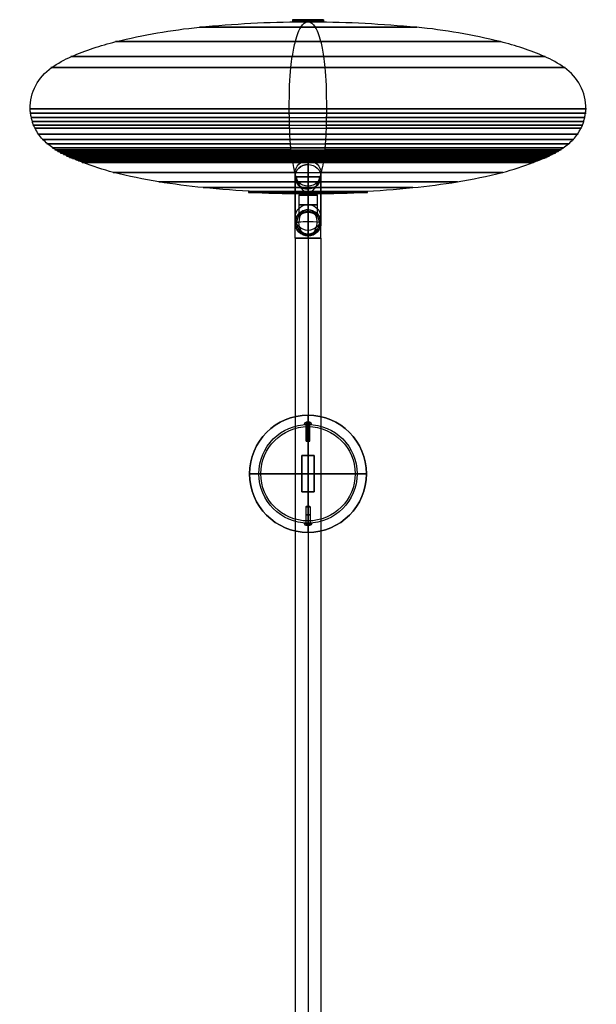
# Model space of a CAD drawing. Extents: x -278 to 278, y -1462 to 438.
# Tile 2 of 2: x -278 to 278, y -512 to 438. Entities that reach past the tile are written whole.
import ezdxf

# ---------------------------------------------------------------- set-up
doc = ezdxf.new("R2010")
doc.units = 0
doc.layers.add('DEFAULT', color=7, linetype='CONTINUOUS')

msp = doc.modelspace()

# ---------------------------------------------------------------- linework, layer by layer
at = {"layer": 'DEFAULT'}
for p, q in [((-14.67, 438.19, 411.45), (-14.97, 437.89, 411.47)), ((-14.97, 437.89, 411.47), (-14.97, 436.19, 411.47)), ((14.67, 438.19, 409.48), (-14.67, 438.19, 411.45)), ((-0.99, 438.19, 395.8), (-1.01, 437.89, 395.5)), ((-1.01, 437.89, 395.5), (-1.01, 436.19, 395.5)), ((-0.99, 438.19, 395.8), (0.99, 438.19, 425.13)), ((1.01, 437.89, 425.43), (0.99, 438.19, 425.13)), ((1.01, 436.19, 425.43), (1.01, 437.89, 425.43)), ((14.67, 438.19, 409.48), (14.97, 437.89, 409.46)), ((14.97, 437.89, 409.46), (14.97, 436.19, 409.46)), ((-15, 436.19, 410.47), (15, 436.19, 410.47)), ((-5.24, 436.19, 410.82), (5.24, 436.19, 410.11)), ((-0.35, 436.19, 405.23), (0.35, 436.19, 415.7)), ((0, 436.19, 395.47), (0, 436.19, 425.47)), ((-268.39, 352.2, 428.55), (268.39, 352.2, 392.38)), ((268.27, 352.2, 392.39), (-268.27, 352.2, 428.54)), ((-18.08, 352.2, 142.07), (18.08, 352.2, 678.86)), ((-18.08, 352.2, 142.19), (18.08, 352.2, 678.74)), ((0, 274.8, 126.68), (0, 298.45, 134.79)), ((0, 274.8, 126.68), (0, 298.45, 134.79)), ((-12.5, 286.62, 130.74), (12.5, 286.62, 130.74)), ((12.5, 286.62, 130.74), (-12.5, 286.62, 130.74)), ((-57.33, 272.37, 414.22), (-57.38, 271.37, 414.22)), ((-57.33, 272.37, 414.22), (57.33, 272.37, 406.72)), ((-50.61, 272.43, 413.88), (50.61, 272.43, 407.06)), ((-7.95, 270, 410.47), (-8.95, 269, 410.47)), ((-8.95, 269, 410.47), (-8.95, 250, 410.47)), ((7.95, 270, 410.47), (-7.95, 270, 410.47)), ((-5.24, 270, 410.81), (5.24, 270, 410.12)), ((-3.75, 272.37, 353.14), (-3.75, 271.37, 353.09)), ((-3.75, 272.37, 353.14), (3.75, 272.37, 467.8)), ((-3.41, 272.43, 359.86), (3.41, 272.43, 461.08)), ((-0.34, 270, 405.23), (0.34, 270, 415.7)), ((0, 270, 402.52), (0, 269, 401.52)), ((0, 269, 419.42), (0, 270, 418.42)), ((0, 270, 402.52), (0, 270, 418.42)), ((0, 269, 401.52), (0, 252.5, 401.52)), ((0, 252.5, 419.42), (0, 269, 419.42)), ((3.75, 272.37, 467.8), (3.75, 271.37, 467.84)), ((7.95, 270, 410.47), (8.95, 269, 410.47)), ((8.95, 269, 410.47), (8.95, 250, 410.47)), ((57.38, 271.37, 406.71), (57.33, 272.37, 406.72)), ((-8.95, 250, 410.47), (-7.5, 250, 410.47)), ((-7.5, 250, 415.35), (-7.5, 250, 405.58)), ((-6.12, 250.9, 403.94), (-6.12, 250.9, 416.99)), ((-4.37, 251.71, 402.66), (-4.37, 251.71, 418.28)), ((-2.29, 252.29, 401.81), (-2.29, 252.29, 419.12)), ((-1.16, 252.45, 401.59), (-1.16, 252.45, 419.34)), ((-0.06, 254.7, 471.59), (-0.06, 254.66, 471.09)), ((-0.05, 253.17, 471.2), (-0.06, 254.66, 471.09)), ((-0.05, 253.17, 471.2), (-0.05, 253.06, 469.7)), ((0, 254.56, 469.6), (0, 253.06, 469.7)), ((0, 252.5, 401.52), (0, 252.5, 419.42)), ((1.16, 252.45, 401.59), (1.16, 252.45, 419.34)), ((2.29, 252.29, 401.81), (2.29, 252.29, 419.12)), ((4.37, 251.71, 402.66), (4.37, 251.71, 418.28)), ((6.12, 250.9, 403.94), (6.12, 250.9, 416.99)), ((7.5, 250, 405.58), (7.5, 250, 415.35)), ((7.5, 250, 410.47), (8.95, 250, 410.47)), ((-12.5, 242.17, 472.47), (-12.5, 242.14, 471.97)), ((-11, 242.14, 471.97), (-12.5, 242.14, 471.97)), ((-11, 242.09, 470.47), (-12.5, 242.09, 470.47)), ((-11, 242.04, 470.47), (-11, 242.14, 471.97)), ((12.5, 242.25, 471.96), (11, 242.24, 471.96)), ((11, 242.14, 470.46), (11, 242.24, 471.96)), ((12.5, 242.09, 470.47), (11, 242.09, 470.47)), ((12.5, 242.29, 472.46), (12.5, 242.25, 471.96)), ((0, 231.12, 471.23), (0, 229.62, 471.34)), ((0.05, 231.12, 471.23), (0.05, 231.22, 472.73)), ((0.06, 229.72, 472.83), (0.05, 231.22, 472.73)), ((0.06, 229.72, 472.83), (0.06, 229.76, 473.33)), ((-12.5, 227.5, 47.97), (-12.5, -1460, 47.97)), ((-12.5, 227.5, 47.97), (12.5, 227.5, 47.97)), ((12.5, 227.5, 47.97), (-12.5, 227.5, 47.97)), ((0, 227.5, 35.47), (0, -1460, 35.47)), ((0, 227.5, 60.47), (0, -1460, 60.47)), ((0, 227.5, 60.47), (0, 227.5, 35.47)), ((0, 227.5, 35.47), (0, 227.5, 60.47)), ((12.5, 227.5, 47.97), (12.5, -1460, 47.97)), ((-3.46, 47.5, 13.44), (-3.46, 48, 13.44)), ((-1.33, 49.7, 12.56), (-1.85, 49.7, 12.77)), ((-1.44, 48, 8.54), (-1.44, 47.5, 8.54)), ((-0.19, 49.7, 13.43), (-1.33, 49.7, 12.56)), ((-1.33, 49.7, 12.56), (-1.33, 48.4, 12.56)), ((-1.33, 49.7, 12.56), (-1.15, 49.7, 11.12)), ((-1.33, 49.05, 12.56), (-0.19, 49.05, 13.43)), ((-1.15, 49.05, 11.12), (-1.33, 49.05, 12.56)), ((-1.33, 48.4, 12.56), (-0.19, 48.4, 13.43)), ((-1.15, 48.4, 11.12), (-1.33, 48.4, 12.56)), ((1.33, 48.4, 11.44), (-1.33, 48.4, 12.56)), ((-1.24, 48.4, 11.84), (-1.24, 49.7, 11.84)), ((-1.15, 49.7, 11.12), (0.19, 49.7, 10.57)), ((-1.15, 49.7, 11.12), (-1.15, 48.4, 11.12)), ((0.19, 49.05, 10.57), (-1.15, 49.05, 11.12)), ((0.19, 48.4, 10.57), (-1.15, 48.4, 11.12)), ((-0.48, 49.7, 10.85), (-0.77, 49.7, 10.15)), ((-0.76, 48.4, 12.99), (-0.76, 49.7, 12.99)), ((-0.48, 49.7, 10.85), (-0.48, 48.4, 10.85)), ((-0.48, 48.4, 10.85), (0.48, 48.4, 13.15)), ((1.15, 49.7, 12.88), (-0.19, 49.7, 13.43)), ((-0.19, 49.7, 13.43), (-0.19, 48.4, 13.43)), ((1.15, 49.05, 12.88), (-0.19, 49.05, 13.43)), ((-0.19, 48.4, 13.43), (1.15, 48.4, 12.88)), ((0, 56.5, 22), (0, 56.5, 27)), ((0, -56.5, 27), (0, 56.5, 27)), ((0, -56.5, 22), (0, 56.5, 22)), ((0.19, 49.7, 10.57), (0.19, 48.4, 10.57)), ((0.19, 49.7, 10.57), (1.33, 49.7, 11.44)), ((1.33, 49.05, 11.44), (0.19, 49.05, 10.57)), ((1.33, 48.4, 11.44), (0.19, 48.4, 10.57)), ((0.77, 49.7, 13.85), (0.48, 49.7, 13.15)), ((0.48, 48.4, 13.15), (0.48, 49.7, 13.15)), ((0.76, 48.4, 11.01), (0.76, 49.7, 11.01)), ((1.33, 49.7, 11.44), (1.15, 49.7, 12.88)), ((1.15, 49.7, 12.88), (1.15, 48.4, 12.88)), ((1.15, 49.05, 12.88), (1.33, 49.05, 11.44)), ((1.15, 48.4, 12.88), (1.33, 48.4, 11.44)), ((1.24, 48.4, 12.16), (1.24, 49.7, 12.16)), ((1.33, 48.4, 11.44), (1.33, 49.7, 11.44)), ((1.85, 49.7, 11.23), (1.33, 49.7, 11.44)), ((1.44, 47.5, 15.46), (1.44, 48, 15.46)), ((3.46, 47.5, 10.56), (3.46, 48, 10.56)), ((-1.85, 47.5, 12.77), (-3.46, 47.5, 13.44)), ((-1.85, 31.75, 12.77), (-1.85, 47.5, 12.77)), ((-1.44, 47.5, 8.54), (-0.77, 47.5, 10.15)), ((-0.77, 47.5, 10.15), (-0.77, 31.75, 10.15)), ((0, 47.5), (0, 47.5, 20)), ((0, 47.5), (0, -47.5)), ((0, -45.5, 22), (0, 45.5, 22)), ((0.77, 31.75, 13.85), (0.77, 47.5, 13.85)), ((0.77, 47.5, 13.85), (1.44, 47.5, 15.46)), ((3.46, 47.5, 10.56), (1.85, 47.5, 11.23)), ((1.85, 31.75, 11.23), (1.85, 47.5, 11.23)), ((-1.62, 31.5, 12.67), (-1.85, 31.75, 12.77)), ((1.62, 31.5, 11.33), (-1.62, 31.5, 12.67)), ((-0.77, 31.75, 10.15), (-0.67, 31.5, 10.38)), ((-0.67, 31.5, 10.38), (0.67, 31.5, 13.62)), ((0.67, 31.5, 13.62), (0.77, 31.75, 13.85)), ((1.62, 31.5, 11.33), (1.85, 31.75, 11.23)), ((-6, 17.5, 37), (-6, 17.5, 27)), ((6, 17.5, 27), (-6, 17.5, 27)), ((-6, 17.5, 27), (-6, -17.5, 27)), ((-6, 17.5, 37), (-6, -17.5, 37)), ((-6, 17.5, 32), (6, 17.5, 32)), ((-6, -17.5, 32), (-6, 17.5, 32)), ((0, 17.5, 27), (0, 17.5, 35.47)), ((0, -17.5, 27), (0, 17.5, 27)), ((0, -17.5, 35.47), (0, 17.5, 35.47)), ((6, 17.5, 37), (6, -17.5, 37)), ((6, -17.5, 27), (6, 17.5, 27)), ((6, 17.5, 27), (6, 17.5, 37)), ((6, -17.5, 32), (6, 17.5, 32)), ((-56.5, 0, 27), (-56.5, 0, 22)), ((-56.5, 0, 27), (56.5, 0, 27)), ((56.5, 0, 22), (-56.5, 0, 22)), ((-47.5, 0), (47.5, 0)), ((-45.5, 0, 22), (45.5, 0, 22)), ((6, 0, 27), (-6, 0, 27)), ((-6, 0, 27), (-6, 0, 37)), ((6, 0, 37), (6, 0, 27)), ((47.5, 0), (47.5, 0, 20)), ((56.5, 0, 27), (56.5, 0, 22)), ((-47.5, 0), (-47.5, 0, 20)), ((-6, -17.5, 37), (-6, -17.5, 27)), ((-6, -17.5, 27), (6, -17.5, 27)), ((-6, -17.5, 32), (6, -17.5, 32)), ((0, -17.5, 35.47), (0, -17.5, 27)), ((6, -17.5, 37), (6, -17.5, 27)), ((-1.74, -31.5, 11.81), (-1.99, -31.75, 11.78)), ((-1.99, -31.75, 11.78), (-1.99, -47.5, 11.78)), ((-1.74, -31.5, 11.81), (1.74, -31.5, 12.19)), ((-0.19, -31.5, 13.74), (-0.22, -31.75, 13.99)), ((-0.22, -31.75, 13.99), (-0.22, -47.5, 13.99)), ((0.19, -31.5, 10.26), (-0.19, -31.5, 13.74)), ((0.22, -31.75, 10.01), (0.19, -31.5, 10.26)), ((0.22, -47.5, 10.01), (0.22, -31.75, 10.01)), ((1.74, -31.5, 12.19), (1.99, -31.75, 12.22)), ((1.99, -31.75, 12.22), (1.99, -47.5, 12.22)), ((-3.73, -47.5, 11.59), (-3.73, -48, 11.59)), ((-3.73, -47.5, 11.59), (-1.99, -47.5, 11.78)), ((-0.41, -47.5, 15.73), (-0.41, -48, 15.73)), ((-0.22, -47.5, 13.99), (-0.41, -47.5, 15.73)), ((0, -47.5), (0, -47.5, 20)), ((0.41, -47.5, 8.27), (0.22, -47.5, 10.01)), ((0.41, -48, 8.27), (0.41, -47.5, 8.27)), ((1.99, -47.5, 12.22), (3.73, -47.5, 12.41)), ((3.73, -47.5, 12.41), (3.73, -48, 12.41)), ((-1.99, -49.7, 11.78), (-1.43, -49.7, 11.84)), ((-1.43, -48.4, 11.84), (-1.43, -49.7, 11.84)), ((-0.85, -48.4, 13.16), (-1.43, -48.4, 11.84)), ((-1.43, -48.4, 11.84), (-0.58, -48.4, 10.68)), ((-1.43, -48.4, 11.84), (1.43, -48.4, 12.16)), ((-0.85, -49.05, 13.16), (-1.43, -49.05, 11.84)), ((-1.43, -49.05, 11.84), (-0.58, -49.05, 10.68)), ((-1.43, -49.7, 11.84), (-0.85, -49.7, 13.16)), ((-0.58, -49.7, 10.68), (-1.43, -49.7, 11.84)), ((-1.14, -48.4, 12.5), (-1.14, -49.7, 12.5)), ((-1.01, -48.4, 11.26), (-1.01, -49.7, 11.26)), ((-0.85, -49.7, 13.16), (-0.85, -48.4, 13.16)), ((0.58, -48.4, 13.32), (-0.85, -48.4, 13.16)), ((-0.85, -49.05, 13.16), (0.58, -49.05, 13.32)), ((-0.85, -49.7, 13.16), (0.58, -49.7, 13.32)), ((-0.58, -48.4, 10.68), (0.85, -48.4, 10.84)), ((-0.58, -49.7, 10.68), (-0.58, -48.4, 10.68)), ((-0.58, -49.05, 10.68), (0.85, -49.05, 10.84)), ((0.85, -49.7, 10.84), (-0.58, -49.7, 10.68)), ((-0.22, -49.7, 13.99), (-0.14, -49.7, 13.24)), ((-0.14, -48.4, 13.24), (-0.14, -49.7, 13.24)), ((0.14, -48.4, 10.76), (-0.14, -48.4, 13.24)), ((0, -56.5, 27), (0, -56.5, 22)), ((0.14, -49.7, 10.76), (0.14, -48.4, 10.76)), ((0.14, -49.7, 10.76), (0.22, -49.7, 10.01)), ((0.58, -49.7, 13.32), (0.58, -48.4, 13.32)), ((1.43, -48.4, 12.16), (0.58, -48.4, 13.32)), ((1.43, -49.05, 12.16), (0.58, -49.05, 13.32)), ((0.58, -49.7, 13.32), (1.43, -49.7, 12.16)), ((0.85, -48.4, 10.84), (1.43, -48.4, 12.16)), ((0.85, -49.7, 10.84), (0.85, -48.4, 10.84)), ((0.85, -49.05, 10.84), (1.43, -49.05, 12.16)), ((1.43, -49.7, 12.16), (0.85, -49.7, 10.84)), ((1.01, -48.4, 12.74), (1.01, -49.7, 12.74)), ((1.14, -48.4, 11.5), (1.14, -49.7, 11.5)), ((1.43, -49.7, 12.16), (1.43, -48.4, 12.16)), ((1.43, -49.7, 12.16), (1.99, -49.7, 12.22))]:
    msp.add_line(p, q, dxfattribs=at)
for points in [[(0, 252.5, 401.52), (-0.15, 252.5, 401.52), (-0.29, 252.5, 401.52), (-0.44, 252.49, 401.53), (-0.58, 252.49, 401.53), (-0.73, 252.48, 401.55), (-0.87, 252.47, 401.56), (-1.01, 252.46, 401.57), (-1.16, 252.45, 401.59), (-1.3, 252.43, 401.61), (-1.44, 252.42, 401.63), (-1.59, 252.4, 401.66), (-1.73, 252.38, 401.68), (-1.87, 252.36, 401.71), (-2.01, 252.34, 401.74), (-2.15, 252.31, 401.78), (-2.29, 252.29, 401.81), (-2.43, 252.26, 401.85), (-2.56, 252.23, 401.89), (-2.7, 252.2, 401.93), (-2.83, 252.17, 401.98), (-2.97, 252.14, 402.02), (-3.1, 252.11, 402.07), (-3.23, 252.07, 402.12), (-3.37, 252.04, 402.17), (-3.62, 251.96, 402.28), (-3.88, 251.88, 402.4), (-4.13, 251.8, 402.52), (-4.37, 251.71, 402.66), (-4.61, 251.62, 402.79), (-4.84, 251.52, 402.94), (-5.07, 251.43, 403.09), (-5.29, 251.32, 403.25), (-5.51, 251.22, 403.41), (-5.72, 251.11, 403.58), (-5.93, 251.01, 403.76), (-6.12, 250.9, 403.94), (-6.32, 250.79, 404.13), (-6.51, 250.67, 404.32), (-6.69, 250.56, 404.52), (-6.86, 250.45, 404.72), (-7.03, 250.34, 404.93), (-7.19, 250.22, 405.14), (-7.35, 250.11, 405.36), (-7.5, 250, 405.58)], [(-7.5, 250, 415.35), (-7.35, 250.11, 415.57), (-7.19, 250.22, 415.79), (-7.03, 250.34, 416), (-6.86, 250.45, 416.21), (-6.69, 250.56, 416.42), (-6.51, 250.67, 416.61), (-6.32, 250.79, 416.81), (-6.12, 250.9, 416.99), (-5.93, 251.01, 417.17), (-5.72, 251.11, 417.35), (-5.51, 251.22, 417.52), (-5.29, 251.32, 417.68), (-5.07, 251.43, 417.84), (-4.84, 251.52, 417.99), (-4.61, 251.62, 418.14), (-4.37, 251.71, 418.28), (-4.13, 251.8, 418.41), (-3.88, 251.88, 418.53), (-3.62, 251.96, 418.65), (-3.37, 252.04, 418.76), (-3.23, 252.07, 418.81), (-3.1, 252.11, 418.86), (-2.97, 252.14, 418.91), (-2.83, 252.17, 418.96), (-2.7, 252.2, 419), (-2.56, 252.23, 419.04), (-2.43, 252.26, 419.08), (-2.29, 252.29, 419.12), (-2.15, 252.31, 419.15), (-2.01, 252.34, 419.19), (-1.87, 252.36, 419.22), (-1.73, 252.38, 419.25), (-1.59, 252.4, 419.27), (-1.44, 252.42, 419.3), (-1.3, 252.43, 419.32), (-1.16, 252.45, 419.34), (-1.01, 252.46, 419.36), (-0.87, 252.47, 419.37), (-0.73, 252.48, 419.39), (-0.58, 252.49, 419.4), (-0.44, 252.49, 419.41), (-0.29, 252.5, 419.41), (-0.15, 252.5, 419.41), (0, 252.5, 419.42)], [(0, 252.5, 419.42), (0.15, 252.5, 419.41), (0.29, 252.5, 419.41), (0.44, 252.49, 419.41), (0.58, 252.49, 419.4), (0.73, 252.48, 419.39), (0.87, 252.47, 419.37), (1.01, 252.46, 419.36), (1.16, 252.45, 419.34), (1.3, 252.43, 419.32), (1.44, 252.42, 419.3), (1.59, 252.4, 419.27), (1.73, 252.38, 419.25), (1.87, 252.36, 419.22), (2.01, 252.34, 419.19), (2.15, 252.31, 419.15), (2.29, 252.29, 419.12), (2.43, 252.26, 419.08), (2.56, 252.23, 419.04), (2.7, 252.2, 419), (2.83, 252.17, 418.95), (2.97, 252.14, 418.91), (3.1, 252.11, 418.86), (3.23, 252.07, 418.81), (3.37, 252.04, 418.76), (3.62, 251.96, 418.65), (3.88, 251.88, 418.53), (4.13, 251.8, 418.41), (4.37, 251.71, 418.28), (4.61, 251.62, 418.14), (4.84, 251.52, 417.99), (5.07, 251.43, 417.84), (5.29, 251.32, 417.68), (5.51, 251.22, 417.52), (5.72, 251.11, 417.35), (5.93, 251.01, 417.17), (6.12, 250.9, 416.99), (6.32, 250.79, 416.81), (6.51, 250.67, 416.61), (6.69, 250.56, 416.42), (6.86, 250.45, 416.21), (7.03, 250.34, 416), (7.19, 250.22, 415.79), (7.35, 250.11, 415.57), (7.5, 250, 415.35)], [(7.5, 250, 405.58), (7.35, 250.11, 405.36), (7.19, 250.22, 405.14), (7.03, 250.34, 404.93), (6.86, 250.45, 404.72), (6.69, 250.56, 404.52), (6.51, 250.67, 404.32), (6.32, 250.79, 404.13), (6.12, 250.9, 403.94), (5.93, 251.01, 403.76), (5.72, 251.11, 403.58), (5.51, 251.22, 403.41), (5.29, 251.32, 403.25), (5.07, 251.43, 403.09), (4.84, 251.52, 402.94), (4.61, 251.62, 402.79), (4.37, 251.71, 402.66), (4.13, 251.8, 402.52), (3.88, 251.88, 402.4), (3.62, 251.96, 402.28), (3.37, 252.04, 402.17), (3.23, 252.07, 402.12), (3.1, 252.11, 402.07), (2.97, 252.14, 402.02), (2.83, 252.17, 401.98), (2.7, 252.2, 401.93), (2.56, 252.23, 401.89), (2.43, 252.26, 401.85), (2.29, 252.29, 401.81), (2.15, 252.31, 401.78), (2.01, 252.34, 401.74), (1.87, 252.36, 401.71), (1.73, 252.38, 401.68), (1.59, 252.4, 401.66), (1.44, 252.42, 401.63), (1.3, 252.43, 401.61), (1.16, 252.45, 401.59), (1.01, 252.46, 401.57), (0.87, 252.47, 401.56), (0.73, 252.48, 401.55), (0.58, 252.49, 401.53), (0.44, 252.49, 401.53), (0.29, 252.5, 401.52), (0.15, 252.5, 401.52), (0, 252.5, 401.52)]]:
    msp.add_polyline3d(points, dxfattribs=at)
at = {"layer": 'DEFAULT', "extrusion": (0, -0.324324, 0.945946)}
msp.add_circle((0, 313.53, 30.71), 12.5, dxfattribs=at)
at = {"layer": 'DEFAULT', "extrusion": (5.35465e-15, -0.129969, 0.991518)}
msp.add_circle((0, 284, 263.69), 12.5, dxfattribs=at)
at = {"layer": 'DEFAULT', "extrusion": (-6.40057e-15, 0.069565, 0.997577)}
msp.add_circle((0, -208.77, 486.17), 12.5, dxfattribs=at)
at = {"layer": 'DEFAULT', "extrusion": (0, -1, 0)}
msp.add_circle((0, 47.97, -227.5), 12.5, dxfattribs=at)
at = {"layer": 'DEFAULT'}
for centre in [(0, 0), (0, 0, 10)]:
    msp.add_circle(centre, 47.5, dxfattribs=at)
at = {"layer": 'DEFAULT', "extrusion": (0, 1, 0)}
for centre, radius, start, end in [((0, 410.47, 437.89), 15, 273.85465, 93.85465), ((0, 410.47, 436.19), 15, 273.85465, 93.85465), ((0, 410.47, 436.19), 15, 93.85465, 273.85465), ((0, 410.47, 417), 186, 273.85465, 93.85465), ((0, 410.47, 417), 186, 93.85465, 273.85465), ((0, 410.47, 402.57), 229, 273.85465, 93.85465), ((0, 410.47, 402.57), 229, 93.85465, 273.85465), ((0, 410.47, 391.94), 248.19, 273.85465, 93.85465), ((0, 410.47, 391.94), 248.19, 93.85465, 273.85465), ((0, 410.47, 352.2), 269, 273.85465, 93.85465), ((0, 410.47, 352.2), 269, 93.85465, 273.85465), ((0, 410.47, 343.65), 267.73, 273.85465, 93.85465), ((0, 410.47, 336.5), 265.53, 273.85465, 93.85465), ((0, 410.47, 333.41), 264.12, 273.85465, 93.85465), ((0, 410.47, 318.4), 252.16, 273.85465, 93.85465), ((0, 410.47, 312.68), 244.36, 273.85465, 93.85465), ((0, 410.47, 304.13), 227.3, 273.85465, 93.85465), ((0, 410.47, 290.85), 188.16, 273.85465, 93.85465), ((0, 410.47, 272.37), 57.45, 183.74317, 3.74317), ((0, 410.47, 271.37), 57.5, 3.74317, 93.74317), ((0, 410.47, 272.37), 57.45, 3.74317, 183.74317), ((0, 410.47, 272.43), 50.73, 273.85465, 93.85465), ((0, 410.47, 269), 8.95, 270, 90), ((0, 410.47, 270), 5.25, 273.74317, 93.74317), ((0, 410.47, 272.43), 50.73, 93.85465, 273.85465), ((0, 410.47, 270), 5.25, 93.74317, 273.74317), ((0, 410.47, 271.37), 57.5, 93.74317, 183.74317), ((0, 410.47, 250), 8.95, 326.92835, 33.07165), ((0, 410.47, 250), 8.95, 146.92835, 213.07165), ((0, 12, 47.75), 3.75, 292.63319, 112.63319), ((0, 12, 47.75), 3.75, 112.63319, 292.63319), ((0, 12, 49.7), 2, 112.63319, 292.63319), ((0, 12, 47.5), 3.75, 292.63319, 112.63319), ((0, 12, 39.63), 2, 292.63319, 112.63319), ((0, 12, 47.5), 3.75, 112.63319, 292.63319), ((0, 12, 47.5), 2, 112.63319, 292.63319), ((0, 12, 39.63), 2, 112.63319, 292.63319), ((0, 12, 31.5), 1.75, 292.63319, 112.63319), ((0, 12, 31.75), 2, 112.63319, 292.63319), ((-45.5, 20), 2, 90, 180), ((0, 47.97, -17.5), 12.5, 241.3146, 298.6854), ((0, 12, -31.5), 1.75, 263.68129, 83.68129), ((0, 12, -31.75), 2, 83.68129, 263.68129), ((0, 12, -47.5), 2, 83.68129, 263.68129), ((0, 12, -48), 3.75, 263.68129, 83.68129), ((0, 12, -48), 3.75, 83.68129, 263.68129), ((0, 12, -49.7), 2, 83.68129, 263.68129)]:
    msp.add_arc(centre, radius, start, end, dxfattribs=at)
at = {"layer": 'DEFAULT', "extrusion": (0, -1, 0)}
for centre, radius, start, end in [((0, 410.47, -438.19), 14.7, 86.14535, 266.14535), ((0, 410.47, -437.89), 15, 266.14535, 86.14535), ((0, 410.47, -438.19), 14.7, 266.14535, 86.14535), ((0, 410.47, -430.95), 105, 86.14535, 266.14535), ((0, 410.47, -437.04), 15, 86.14535, 266.14535), ((0, 410.47, -430.95), 105, 266.14535, 86.14535), ((0, 410.47, -436.19), 5.25, 86.14535, 266.14535), ((0, 410.47, -437.04), 15, 266.14535, 86.14535), ((0, 410.47, -436.19), 5.25, 266.14535, 86.14535), ((0, 410.47, -352.2), 268.88, 86.14535, 266.14535), ((0, 410.47, -352.2), 268.88, 266.14535, 86.14535), ((0, 410.47, -347.94), 268.47, 86.14535, 266.14535), ((0, 410.47, -347.94), 268.47, 266.14535, 86.14535), ((0, 410.47, -343.65), 267.73, 266.14535, 86.14535), ((0, 410.47, -339.82), 266.75, 86.14535, 266.14535), ((0, 410.47, -339.82), 266.75, 266.14535, 86.14535), ((0, 410.47, -336.5), 265.53, 266.14535, 86.14535), ((0, 410.47, -333.41), 264.12, 266.14535, 86.14535), ((0, 410.47, -327.79), 260.75, 86.14535, 266.14535), ((0, 410.47, -327.79), 260.75, 266.14535, 86.14535), ((0, 410.47, -322.71), 256.65, 86.14535, 266.14535), ((0, 410.47, -314.41), 246.97, 86.14535, 266.14535), ((0, 410.47, -322.71), 256.65, 266.14535, 86.14535), ((0, 410.47, -318.4), 252.16, 266.14535, 86.14535), ((0, 410.47, -314.41), 246.97, 266.14535, 86.14535), ((0, 410.47, -311), 241.57, 86.14535, 266.14535), ((0, 410.47, -309.48), 238.83, 86.14535, 266.14535), ((0, 410.47, -307.99), 235.93, 86.14535, 266.14535), ((0, 410.47, -306.65), 233.12, 86.14535, 266.14535), ((0, 410.47, -305.32), 230.14, 86.14535, 266.14535), ((0, 410.47, -312.68), 244.36, 266.14535, 86.14535), ((0, 410.47, -311), 241.57, 266.14535, 86.14535), ((0, 410.47, -309.48), 238.83, 266.14535, 86.14535), ((0, 410.47, -307.99), 235.93, 266.14535, 86.14535), ((0, 410.47, -306.65), 233.12, 266.14535, 86.14535), ((0, 410.47, -305.32), 230.14, 266.14535, 86.14535), ((0, 410.47, -304.13), 227.3, 266.14535, 86.14535), ((0, 410.47, -302.92), 224.28, 86.14535, 266.14535), ((0, 410.47, -301.85), 221.5, 86.14535, 266.14535), ((0, 410.47, -300.73), 218.49, 86.14535, 266.14535), ((0, 410.47, -300.53), 217.98, 86.14535, 266.14535), ((0, 410.47, -302.92), 224.28, 266.14535, 86.14535), ((0, 410.47, -301.85), 221.5, 266.14535, 86.14535), ((0, 410.47, -300.73), 218.49, 266.14535, 86.14535), ((0, 410.47, -300.53), 217.98, 266.14535, 86.14535), ((0, 410.47, -290.85), 188.16, 266.14535, 86.14535), ((0, 410.47, -281.76), 144.43, 86.14535, 266.14535), ((0, 410.47, -276.12), 101.37, 86.14535, 266.14535), ((0, 410.47, -281.76), 144.43, 266.14535, 86.14535), ((0, 410.47, -276.12), 101.37, 266.14535, 86.14535), ((0, 410.47, -271.37), 57.5, 176.25683, 266.25683), ((0, 410.47, -270), 7.95, 90, 270), ((0, 410.47, -271.37), 57.5, 266.25683, 356.25683), ((0, 410.47, -270), 7.95, 270, 90), ((0, 410.47, -269), 8.95, 270, 90), ((0, 410.47, -259.5), 8.95, 90, 270), ((0, 410.47, -259.5), 8.95, 270, 90), ((0, 47.97, -227.5), 12.5, 90, 270), ((0, 47.97, -227.5), 12.5, 270, 90), ((0, 12, -48), 3.75, 67.36681, 247.36681), ((0, 12, -49.7), 2, 67.36681, 247.36681), ((0, 12, -48), 3.75, 247.36681, 67.36681), ((0, 12, -47.5), 2, 67.36681, 247.36681), ((0, 12, -31.75), 2, 67.36681, 247.36681), ((0, 12, -31.5), 1.75, 247.36681, 67.36681), ((0, 47.97, -17.5), 12.5, 241.3146, 298.6854), ((-45.5, 20), 2, 90, 180), ((0, 47.97), 12.5, 241.3146, 298.6854), ((0, 12, 31.75), 2, 96.31871, 276.31871), ((0, 12, 31.5), 1.75, 276.31871, 96.31871), ((0, 12, 47.5), 3.75, 96.31871, 276.31871), ((0, 12, 39.62), 2, 96.31871, 276.31871), ((0, 12, 47.5), 2, 96.31871, 276.31871), ((0, 12, 47.5), 3.75, 276.31871, 96.31871), ((0, 12, 39.62), 2, 276.31871, 96.31871), ((0, 12, 47.75), 3.75, 96.31871, 276.31871), ((0, 12, 49.7), 2, 96.31871, 276.31871), ((0, 12, 47.75), 3.75, 276.31871, 96.31871)]:
    msp.add_arc(centre, radius, start, end, dxfattribs=at)
at = {"layer": 'DEFAULT', "extrusion": (-0.067226, 1.53372e-15, -0.997738)}
for centre, radius, start, end in [((149.14, 74.4, -409.54), 583, 166.18744, 174.27178), ((-149.95, 147.94, -409.54), 275, 156.72716, 166.18744)]:
    msp.add_arc(centre, radius, start, end, dxfattribs=at)
at = {"layer": 'DEFAULT', "extrusion": (-0.067226, -1.5836e-15, -0.997738)}
for start, end in [(174.27178, 179.71406), (180.28594, 185.72822)]:
    msp.add_arc((615.8, 27.59, -409.54), 1052, start, end, dxfattribs=at)
at = {"layer": 'DEFAULT', "extrusion": (-0.997738, 3.46945e-18, 0.067226)}
for centre, radius, start, end in [((149.14, 362.73, 27.59), 583, 185.72822, 193.81256), ((-149.95, 289.19, 27.59), 275, 193.81256, 203.27284), ((-354.12, 632.26, 27.59), 46.29, 67.63197, 72.01417), ((-389.34, 605.87, 27.59), 90.46, 28.01876, 30.002), ((-383.55, 609.22, 27.59), 83.77, 30.002, 32.22626)]:
    msp.add_arc(centre, radius, start, end, dxfattribs=at)
at = {"layer": 'DEFAULT', "extrusion": (0.997738, -2.84668e-15, -0.067226)}
msp.add_arc((-615.8, 409.54, -27.59), 1052, 354.27178, 359.71406, dxfattribs=at)
at = {"layer": 'DEFAULT', "extrusion": (0.997738, -8.67362e-19, -0.067226)}
msp.add_arc((-615.8, 409.54, -27.59), 1052, 0.28594, 5.72822, dxfattribs=at)
at = {"layer": 'DEFAULT', "extrusion": (-0.997738, -4.1217e-15, 0.067226)}
msp.add_arc((149.14, 456.35, 27.59), 583, 166.18744, 174.27178, dxfattribs=at)
at = {"layer": 'DEFAULT', "extrusion": (0.067226, -1.53372e-15, 0.997738)}
for centre, radius, start, end in [((-149.14, -19.22, 409.54), 583, 346.18744, 354.27178), ((149.95, -92.75, 409.54), 275, 336.72716, 346.18744)]:
    msp.add_arc(centre, radius, start, end, dxfattribs=at)
at = {"layer": 'DEFAULT', "extrusion": (-0.997738, -5.42622e-15, 0.067226)}
msp.add_arc((-149.95, 529.88, 27.59), 275, 156.72716, 166.18744, dxfattribs=at)
at = {"layer": 'DEFAULT', "extrusion": (-0.067226, -2.31546e-20, -0.997738)}
for centre, radius, start, end in [((-301.52, 213.13, -409.54), 110, 145.28184, 156.72716), ((-352.2, 248.24, -409.54), 48.35, 90, 145.28184)]:
    msp.add_arc(centre, radius, start, end, dxfattribs=at)
at = {"layer": 'DEFAULT', "extrusion": (0.997738, 0, -0.067226)}
msp.add_arc((301.52, 224, -27.59), 110, 325.28184, 336.72716, dxfattribs=at)
at = {"layer": 'DEFAULT', "extrusion": (-0.997738, -5.22499e-15, 0.067226)}
msp.add_arc((-301.52, 595.08, 27.59), 110, 145.28184, 156.72716, dxfattribs=at)
at = {"layer": 'DEFAULT', "extrusion": (0.067226, -2.31546e-20, 0.997738)}
for centre, radius, start, end in [((301.52, -157.94, 409.54), 110, 325.28184, 336.72716), ((352.2, -193.06, 409.54), 48.35, 270, 325.28184)]:
    msp.add_arc(centre, radius, start, end, dxfattribs=at)
at = {"layer": 'DEFAULT', "extrusion": (0.997738, -2.31546e-20, -0.067226)}
msp.add_arc((352.2, 188.89, -27.59), 48.35, 270, 325.28184, dxfattribs=at)
at = {"layer": 'DEFAULT', "extrusion": (-0.997738, -2.33823e-16, 0.067226)}
msp.add_arc((-352.2, 630.19, 27.59), 48.35, 90, 145.28184, dxfattribs=at)
at = {"layer": 'DEFAULT', "extrusion": (-0.067226, -2.30187e-19, -0.997738)}
for centre, radius, start, end in [((-355.88, 236.3, -409.54), 60.29, 82.42841, 86.49468), ((-355.34, 240.37, -409.54), 56.18, 77.98249, 82.42842), ((-353.82, 247.52, -409.54), 48.87, 73.35392, 77.98249), ((-354.12, 250.31, -409.54), 46.29, 67.63197, 72.01417), ((-353.6, 251.56, -409.54), 44.94, 63.3059, 67.63197), ((-353.55, 251.67, -409.54), 44.81, 54.91604, 63.30588), ((-355.69, 248.63, -409.54), 48.54, 47.20467, 54.91605), ((-358.49, 245.6, -409.54), 52.66, 40.4321, 47.20468), ((-368.26, 237.27, -409.54), 65.5, 34.70136, 40.43209), ((-374.07, 233.26, -409.54), 72.56, 32.22625, 34.70136), ((-383.55, 227.28, -409.54), 83.77, 30.002, 32.22626), ((-389.34, 223.93, -409.54), 90.46, 28.01876, 30.002), ((-403.64, 216.32, -409.54), 106.66, 26.266, 28.01875), ((-412.48, 211.96, -409.54), 116.51, 24.73334, 26.26599), ((-435.13, 201.53, -409.54), 141.45, 23.41135, 24.73336), ((-449.77, 195.19, -409.54), 157.4, 22.29187, 23.41132)]:
    msp.add_arc(centre, radius, start, end, dxfattribs=at)
at = {"layer": 'DEFAULT', "extrusion": (0.997738, 9.35363e-15, -0.067226)}
msp.add_arc((355.88, 200.83, -27.59), 60.29, 262.42841, 266.49468, dxfattribs=at)
at = {"layer": 'DEFAULT', "extrusion": (-0.997738, 1.73472e-18, 0.067226)}
msp.add_arc((-355.88, 618.24, 27.59), 60.29, 82.42841, 86.49468, dxfattribs=at)
at = {"layer": 'DEFAULT', "extrusion": (0.067226, -2.30187e-19, 0.997738)}
for centre, radius, start, end in [((355.88, -181.11, 409.54), 60.29, 262.42841, 266.49468), ((353.82, -192.33, 409.54), 48.87, 253.35392, 257.98249), ((355.34, -185.18, 409.54), 56.18, 257.98249, 262.42842), ((353.55, -196.49, 409.54), 44.81, 234.91604, 243.30588), ((353.6, -196.37, 409.54), 44.94, 243.3059, 247.63197), ((354.12, -195.13, 409.54), 46.29, 247.63197, 252.01417), ((355.69, -193.44, 409.54), 48.54, 227.20467, 234.91605), ((374.07, -178.07, 409.54), 72.56, 212.22625, 214.70136), ((368.26, -182.09, 409.54), 65.5, 214.70136, 220.43209), ((358.49, -190.41, 409.54), 52.66, 220.4321, 227.20468), ((449.77, -140, 409.54), 157.4, 202.29187, 203.41132), ((435.13, -146.34, 409.54), 141.45, 203.41135, 204.73336), ((412.48, -156.77, 409.54), 116.51, 204.73334, 206.26599), ((403.64, -161.13, 409.54), 106.66, 206.266, 208.01875), ((389.34, -168.74, 409.54), 90.46, 208.01876, 210.002), ((383.55, -172.09, 409.54), 83.77, 210.002, 212.22626)]:
    msp.add_arc(centre, radius, start, end, dxfattribs=at)
at = {"layer": 'DEFAULT', "extrusion": (0.997738, 1.36436e-14, -0.067226)}
msp.add_arc((355.34, 196.76, -27.59), 56.18, 257.98249, 262.42842, dxfattribs=at)
at = {"layer": 'DEFAULT', "extrusion": (0.997738, 1.8003e-14, -0.067226)}
msp.add_arc((353.82, 189.61, -27.59), 48.87, 253.35392, 257.98249, dxfattribs=at)
at = {"layer": 'DEFAULT', "extrusion": (-0.997738, 1.73472e-17, 0.067226)}
msp.add_arc((-353.82, 629.46, 27.59), 48.87, 73.35392, 77.98249, dxfattribs=at)
at = {"layer": 'DEFAULT', "extrusion": (-0.997738, -5.20417e-18, 0.067226)}
msp.add_arc((-355.34, 622.31, 27.59), 56.18, 77.98249, 82.42842, dxfattribs=at)
at = {"layer": 'DEFAULT', "extrusion": (0.997738, 2.71241e-14, -0.067226)}
msp.add_arc((354.12, 186.82, -27.59), 46.29, 247.63197, 252.01417, dxfattribs=at)
at = {"layer": 'DEFAULT', "extrusion": (0.997738, 3.24671e-14, -0.067226)}
msp.add_arc((353.6, 185.57, -27.59), 44.94, 243.3059, 247.63197, dxfattribs=at)
at = {"layer": 'DEFAULT', "extrusion": (0.997738, 1.00753e-14, -0.067226)}
msp.add_arc((353.55, 185.46, -27.59), 44.81, 234.91604, 243.30588, dxfattribs=at)
at = {"layer": 'DEFAULT', "extrusion": (-0.997738, 6.93889e-18, 0.067226)}
for centre, radius, start, end in [((-353.55, 633.62, 27.59), 44.81, 54.91604, 63.30588), ((-353.6, 633.5, 27.59), 44.94, 63.3059, 67.63197), ((-403.64, 598.27, 27.59), 106.66, 26.266, 28.01875)]:
    msp.add_arc(centre, radius, start, end, dxfattribs=at)
at = {"layer": 'DEFAULT', "extrusion": (0.997738, 1.32325e-14, -0.067226)}
msp.add_arc((355.69, 188.5, -27.59), 48.54, 227.20467, 234.91605, dxfattribs=at)
at = {"layer": 'DEFAULT', "extrusion": (-0.997738, 1.38778e-17, 0.067226)}
msp.add_arc((-355.69, 630.57, 27.59), 48.54, 47.20467, 54.91605, dxfattribs=at)
at = {"layer": 'DEFAULT', "extrusion": (0.997738, 1.75276e-14, -0.067226)}
msp.add_arc((358.49, 191.53, -27.59), 52.66, 220.4321, 227.20468, dxfattribs=at)
at = {"layer": 'DEFAULT', "extrusion": (0.997738, 2.36824e-14, -0.067226)}
msp.add_arc((368.26, 199.86, -27.59), 65.5, 214.70136, 220.43209, dxfattribs=at)
at = {"layer": 'DEFAULT', "extrusion": (0.997738, 1.20782e-13, -0.067226)}
msp.add_arc((374.07, 203.88, -27.59), 72.56, 212.22625, 214.70136, dxfattribs=at)
at = {"layer": 'DEFAULT', "extrusion": (-0.997738, 1.04083e-17, 0.067226)}
for centre, radius, start, end in [((-374.07, 615.2, 27.59), 72.56, 32.22625, 34.70136), ((-412.48, 593.91, 27.59), 116.51, 24.73334, 26.26599)]:
    msp.add_arc(centre, radius, start, end, dxfattribs=at)
at = {"layer": 'DEFAULT', "extrusion": (-0.997738, 0, 0.067226)}
for centre, radius, start, end in [((-368.26, 619.22, 27.59), 65.5, 34.70136, 40.43209), ((-358.49, 627.55, 27.59), 52.66, 40.4321, 47.20468)]:
    msp.add_arc(centre, radius, start, end, dxfattribs=at)
at = {"layer": 'DEFAULT', "extrusion": (-0.067226, 4.64465e-17, -0.997738)}
for centre, radius, start, end in [((-490.93, 178.31, -409.54), 201.9, 21.36869, 22.29189), ((-520.34, 166.81, -409.54), 233.47, 20.63754, 21.36869), ((-623.63, 127.91, -409.54), 343.84, 20.10301, 20.63753), ((-453.75, 185.66, -409.54), 164.52, 21.35742, 21.55054), ((-520.81, 157.57, -409.54), 237.21, 14.19875, 21.77711), ((-794.75, 88.26, -409.54), 519.78, 9.27382, 14.19875), ((-960.2, 61.24, -409.54), 687.43, 5.65347, 9.27382), ((-1252.41, 32.32, -409.54), 981.06, 2.68772, 5.65347)]:
    msp.add_arc(centre, radius, start, end, dxfattribs=at)
at = {"layer": 'DEFAULT', "extrusion": (0.997738, 1.43843e-13, -0.067226)}
msp.add_arc((383.55, 209.85, -27.59), 83.77, 210.002, 212.22626, dxfattribs=at)
at = {"layer": 'DEFAULT', "extrusion": (0.997738, 1.7342e-13, -0.067226)}
msp.add_arc((389.34, 213.2, -27.59), 90.46, 208.01876, 210.002, dxfattribs=at)
at = {"layer": 'DEFAULT', "extrusion": (0.997738, 2.12518e-13, -0.067226)}
msp.add_arc((403.64, 220.81, -27.59), 106.66, 206.266, 208.01875, dxfattribs=at)
at = {"layer": 'DEFAULT', "extrusion": (0.997738, 2.6603e-13, -0.067226)}
msp.add_arc((412.48, 225.17, -27.59), 116.51, 204.73334, 206.26599, dxfattribs=at)
at = {"layer": 'DEFAULT', "extrusion": (0.997738, 3.42688e-13, -0.067226)}
msp.add_arc((435.13, 235.6, -27.59), 141.45, 203.41135, 204.73336, dxfattribs=at)
at = {"layer": 'DEFAULT', "extrusion": (0.997738, 4.5924e-13, -0.067226)}
msp.add_arc((449.77, 241.94, -27.59), 157.4, 202.29187, 203.41132, dxfattribs=at)
at = {"layer": 'DEFAULT', "extrusion": (0.997738, 6.5134e-13, -0.067226)}
msp.add_arc((490.93, 258.82, -27.59), 201.9, 201.36869, 202.29189, dxfattribs=at)
at = {"layer": 'DEFAULT', "extrusion": (1, 0, 0)}
for centre, radius, start, end in [((227.5, 110.47), 75, 270, 18.92464), ((227.5, 110.47, -12.5), 62.5, 270, 18.92464), ((227.5, 110.47, 12.5), 62.5, 270, 18.92464), ((-45.5, 20), 2, 90, 180)]:
    msp.add_arc(centre, radius, start, end, dxfattribs=at)
at = {"layer": 'DEFAULT', "extrusion": (0.997738, -3.46945e-18, -0.067226)}
for centre, radius, start, end in [((490.93, 560.26, -27.59), 201.9, 157.70811, 158.63131), ((960.2, 443.18, -27.59), 687.43, 170.72618, 174.34653)]:
    msp.add_arc(centre, radius, start, end, dxfattribs=at)
at = {"layer": 'DEFAULT', "extrusion": (-0.997738, -6.93889e-18, 0.067226)}
msp.add_arc((-449.77, 577.13, 27.59), 157.4, 22.29187, 23.41132, dxfattribs=at)
at = {"layer": 'DEFAULT', "extrusion": (-0.997738, -1.04083e-17, 0.067226)}
msp.add_arc((-435.13, 583.47, 27.59), 141.45, 23.41135, 24.73336, dxfattribs=at)
at = {"layer": 'DEFAULT', "extrusion": (0.067226, -4.64465e-17, 0.997738)}
for centre, radius, start, end in [((490.93, -123.13, 409.54), 201.9, 201.36869, 202.29189), ((520.81, -102.38, 409.54), 237.21, 194.19875, 201.77711), ((453.75, -130.47, 409.54), 164.52, 201.35742, 201.55054), ((623.63, -72.72, 409.54), 343.84, 200.10301, 200.63753), ((520.34, -111.62, 409.54), 233.47, 200.63754, 201.36869), ((794.75, -33.07, 409.54), 519.78, 189.27382, 194.19875), ((1252.41, 22.87, 409.54), 981.06, 182.68772, 185.65347), ((960.2, -6.05, 409.54), 687.43, 185.65347, 189.27382)]:
    msp.add_arc(centre, radius, start, end, dxfattribs=at)
at = {"layer": 'DEFAULT', "extrusion": (0.997738, 1.00657e-12, -0.067226)}
msp.add_arc((520.34, 270.32, -27.59), 233.47, 200.63754, 201.36869, dxfattribs=at)
at = {"layer": 'DEFAULT', "extrusion": (0.997738, 1.83661e-12, -0.067226)}
msp.add_arc((623.63, 309.22, -27.59), 343.84, 200.10301, 200.63753, dxfattribs=at)
at = {"layer": 'DEFAULT', "extrusion": (0.997738, 1.46781e-11, -0.067226)}
msp.add_arc((453.75, 251.47, -27.59), 164.52, 201.35742, 201.55054, dxfattribs=at)
at = {"layer": 'DEFAULT', "extrusion": (0.997738, 8.23994e-15, -0.067226)}
msp.add_arc((520.81, 279.56, -27.59), 237.21, 194.19875, 201.77711, dxfattribs=at)
at = {"layer": 'DEFAULT', "extrusion": (0, 0, -1)}
for centre, radius, start, end in [((0, 290, -110.47), 12.5, 270, 90), ((0, 290, -110.47), 12.5, 90, 270), ((0, 0, -27), 56.5, 270, 90), ((0, 0, -24.5), 56.5, 270, 90), ((0, 0, -27), 56.5, 90, 270), ((0, 0, -24.5), 56.5, 90, 270), ((0, 0, -20), 47.5, 270, 90), ((0, 0, -22), 45.5, 270, 90), ((0, 0, -20), 47.5, 90, 270), ((0, 0, -22), 45.5, 90, 270)]:
    msp.add_arc(centre, radius, start, end, dxfattribs=at)
at = {"layer": 'DEFAULT', "extrusion": (0, -0.324324, 0.945946)}
msp.add_arc((0, 313.53, 30.71), 12.5, 90, 270, dxfattribs=at)
at = {"layer": 'DEFAULT', "extrusion": (1.24107e-22, 0.324324, -0.945946)}
msp.add_arc((0, 313.53, -30.71), 12.5, 90, 270, dxfattribs=at)
at = {"layer": 'DEFAULT', "extrusion": (-1, 0, 0)}
for centre, radius, start, end in [((-1102.5, 410.47), 850, 341.07536, 3.98902), ((-1102.5, 410.47, 12.5), 862.5, 341.07536, 3.98902), ((-1102.5, 410.47, -12.5), 862.5, 341.07536, 3.98902), ((-227.5, 110.47), 50, 161.07536, 270), ((-1102.5, 410.47), 875, 341.07536, 3.98902), ((-45.5, 20), 2, 90, 180)]:
    msp.add_arc(centre, radius, start, end, dxfattribs=at)
at = {"layer": 'DEFAULT', "extrusion": (0.997738, 6.93889e-18, -0.067226)}
msp.add_arc((520.81, 539.51, -27.59), 237.21, 158.22289, 165.80125, dxfattribs=at)
at = {"layer": 'DEFAULT', "extrusion": (0.997738, -6.93889e-18, -0.067226)}
msp.add_arc((453.75, 567.6, -27.59), 164.52, 158.44946, 158.64258, dxfattribs=at)
at = {"layer": 'DEFAULT', "extrusion": (0.997738, -1.04083e-17, -0.067226)}
for centre, radius, start, end in [((623.63, 509.85, -27.59), 343.84, 159.36247, 159.89699), ((520.34, 548.75, -27.59), 233.47, 158.63131, 159.36246)]:
    msp.add_arc(centre, radius, start, end, dxfattribs=at)
at = {"layer": 'DEFAULT', "extrusion": (0.997738, 1.32134e-14, -0.067226)}
msp.add_arc((794.75, 348.87, -27.59), 519.78, 189.27382, 194.19875, dxfattribs=at)
at = {"layer": 'DEFAULT', "extrusion": (0.997738, 1.73472e-18, -0.067226)}
msp.add_arc((794.75, 470.2, -27.59), 519.78, 165.80125, 170.72618, dxfattribs=at)
at = {"layer": 'DEFAULT', "extrusion": (0.997738, 1.58129e-14, -0.067226)}
msp.add_arc((960.2, 375.89, -27.59), 687.43, 185.65347, 189.27382, dxfattribs=at)
at = {"layer": 'DEFAULT', "extrusion": (0.997738, 1.32654e-14, -0.067226)}
msp.add_arc((1252.41, 404.82, -27.59), 981.06, 182.68772, 185.65347, dxfattribs=at)
at = {"layer": 'DEFAULT', "extrusion": (0.997738, -4.33681e-19, -0.067226)}
msp.add_arc((1252.41, 414.26, -27.59), 981.06, 174.34653, 177.31228, dxfattribs=at)
at = {"layer": 'DEFAULT', "extrusion": (-0.065284, -1.17488e-19, -0.997867)}
for start, end in [(0.25067, 2.74647), (357.25353, 359.74933)]:
    msp.add_arc((-1469.99, 26.8, -409.59), 1200, start, end, dxfattribs=at)
at = {"layer": 'DEFAULT', "extrusion": (-0.997867, 3.37794e-15, 0.065284)}
msp.add_arc((-1469.99, 409.59, 26.8), 1200, 357.25353, 359.74933, dxfattribs=at)
at = {"layer": 'DEFAULT', "extrusion": (-0.997867, -3.90313e-18, 0.065284)}
msp.add_arc((-1469.99, 409.59, 26.8), 1200, 0.25067, 2.74647, dxfattribs=at)
at = {"layer": 'DEFAULT', "extrusion": (0, -0.069565, -0.997577)}
for start, end in [(89.73616, 269.73616), (269.73616, 89.73616)]:
    msp.add_arc((0, -208.77, -487.92), 12.5, start, end, dxfattribs=at)
at = {"layer": 'DEFAULT', "extrusion": (-4.60786e-18, 0.069565, 0.997577)}
for start, end in [(270.26384, 0.26384), (90.26384, 270.26384), (0.26384, 90.26384)]:
    msp.add_arc((0, -208.77, 488.17), 12.5, start, end, dxfattribs=at)
at = {"layer": 'DEFAULT', "extrusion": (-4.93312e-18, 0.069565, 0.997577)}
for start, end in [(270.26384, 90.26384), (90.26384, 270.26384)]:
    msp.add_arc((0, -208.77, 487.67), 12.5, start, end, dxfattribs=at)
at = {"layer": 'DEFAULT', "extrusion": (0, 0.069565, 0.997577)}
for start, end in [(270.26384, 90.26384), (90.26384, 270.26384)]:
    msp.add_arc((0, -208.77, 486.92), 11, start, end, dxfattribs=at)
at = {"layer": 'DEFAULT', "extrusion": (5.04154e-18, -0.069565, -0.997577)}
for start, end in [(89.73616, 269.73616), (269.73616, 89.73616)]:
    msp.add_arc((0, -208.77, -487.67), 11, start, end, dxfattribs=at)
at = {"layer": 'DEFAULT', "extrusion": (3.50887e-18, 0.069565, 0.997577)}
msp.add_arc((0, -208.77, 486.17), 11, 270.26384, 90.26384, dxfattribs=at)
at = {"layer": 'DEFAULT', "extrusion": (0.707099, 0.052438, 0.705167)}
msp.add_arc((241.57, 322.36, 345.87), 12.5, 354.36962, 84.36962, dxfattribs=at)
at = {"layer": 'DEFAULT', "extrusion": (-3.78956e-15, 1.2248e-07, -1)}
msp.add_arc((0, 240, -410.47), 12.5, 53.13028, 126.86972, dxfattribs=at)
at = {"layer": 'DEFAULT', "extrusion": (0.999989, 0.004594, -0.000320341)}
msp.add_arc((242.23, 472.46, 0.96), 12.5, 356.01103, 176.01103, dxfattribs=at)
at = {"layer": 'DEFAULT', "extrusion": (-0.707099, 0.045942, 0.70562)}
msp.add_arc((-241.72, 323.7, 344.51), 12.5, 5.63398, 185.63398, dxfattribs=at)
at = {"layer": 'DEFAULT', "extrusion": (-5.04154e-18, 0.069565, 0.997577)}
msp.add_arc((0, -208.77, 486.17), 11, 90.26384, 270.26384, dxfattribs=at)
at = {"layer": 'DEFAULT', "extrusion": (-0.004605, 0.997567, -0.069564)}
msp.add_arc((-1.12, 488.17, 208.77), 12.5, 0.0184, 45.0184, dxfattribs=at)
at = {"layer": 'DEFAULT', "extrusion": (0.004605, -0.997567, 0.069564)}
for start, end in [(89.9816, 134.9816), (359.9816, 89.9816)]:
    msp.add_arc((1.12, 488.17, -208.77), 12.5, start, end, dxfattribs=at)
at = {"layer": 'DEFAULT', "extrusion": (-0.707099, -0.052438, -0.705167)}
msp.add_arc((-241.57, 322.36, -345.87), 12.5, 5.63038, 95.63038, dxfattribs=at)
at = {"layer": 'DEFAULT'}
for start, end in [(90, 270), (270, 90)]:
    msp.add_arc((0, 0, 22), 56.5, start, end, dxfattribs=at)
at = {"layer": 'DEFAULT', "extrusion": (-0.38483, -2.22045e-16, -0.922987)}
msp.add_arc((-47.95, 6.62, -11.08), 1.75, 91.66063, 180, dxfattribs=at)
at = {"layer": 'DEFAULT', "extrusion": (0.922987, -2.2031e-16, -0.38483)}
msp.add_arc((47.95, 9.08, -4.62), 1.75, 271.66063, 0, dxfattribs=at)
at = {"layer": 'DEFAULT', "extrusion": (-0.922987, 9.36751e-17, 0.38483)}
msp.add_arc((-47.95, 13.08, 4.62), 1.75, 91.66063, 180, dxfattribs=at)
at = {"layer": 'DEFAULT', "extrusion": (0.38483, -2.22045e-16, 0.922987)}
msp.add_arc((47.95, 2.62, 11.08), 1.75, 271.66063, 0, dxfattribs=at)
at = {"layer": 'DEFAULT', "extrusion": (-0.110059, 2.22045e-16, 0.993925)}
msp.add_arc((47.95, -0.68, 11.93), 1.75, 271.66063, 0, dxfattribs=at)
at = {"layer": 'DEFAULT', "extrusion": (0.993925, -9.58435e-17, 0.110059)}
msp.add_arc((-47.95, 13.93, 1.32), 1.75, 91.66063, 180, dxfattribs=at)
at = {"layer": 'DEFAULT', "extrusion": (-0.993925, 2.22478e-16, -0.110059)}
msp.add_arc((47.95, 9.93, -1.32), 1.75, 271.66063, 0, dxfattribs=at)
at = {"layer": 'DEFAULT', "extrusion": (0.110059, 2.22045e-16, -0.993925)}
msp.add_arc((-47.95, 3.32, -11.93), 1.75, 91.66063, 180, dxfattribs=at)

doc.saveas('drawing.dxf')
